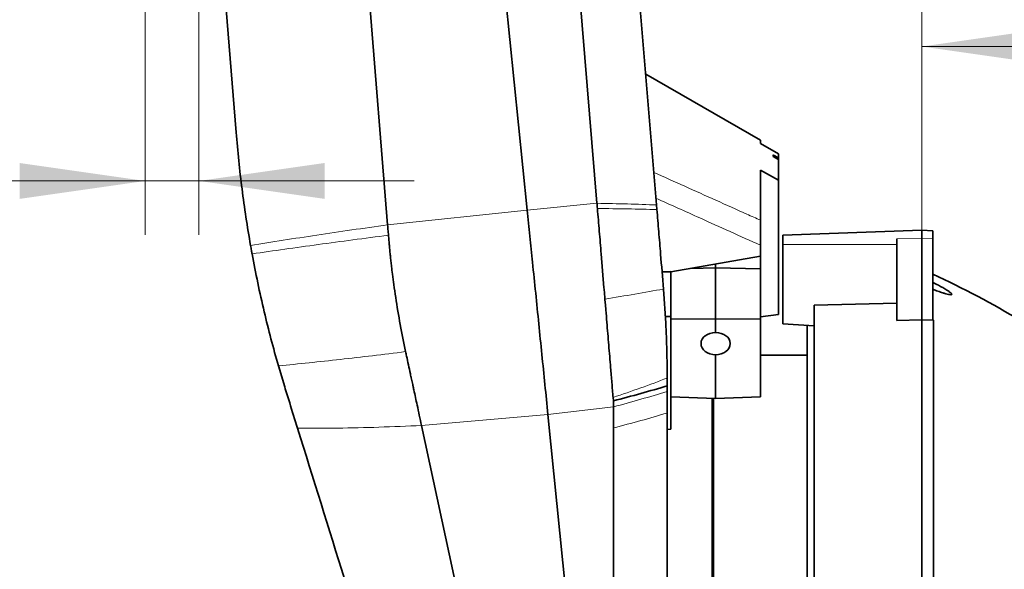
# Model space of a CAD drawing. Header units: millimetres. Extents: x 0 to 12429, y 0 to 8400.
# Tile 34 of 133: x 4127 to 4676, y 3966 to 4272. Entities that reach past the tile are written whole.
import ezdxf

# ---------------------------------------------------------------- set-up
doc = ezdxf.new("R2010")
doc.units = ezdxf.units.MM
doc.header["$LTSCALE"] = 20
doc.styles.add('SLDTEXTSTYLE0', font='TXT', dxfattribs={"width": 0.605})
doc.dimstyles.new('SLDDIMSTYLE1', dxfattribs={"dimtxt": 70, "dimasz": 70, "dimexe": 0, "dimexo": 0.0625, "dimgap": 17.5, "dimtad": 1, "dimdec": 0, "dimrnd": 1e-09, "dimzin": 12, "dimdsep": 46, "dimtxsty": 'SLDTEXTSTYLE0', "dimsah": 1, "dimcen": 0.09, "dimadec": 0, "dimazin": 3, "dimtfac": 1, "dimtofl": 0, "dimtmove": 0, "dimatfit": 3, "dimfxl": 1, "dimfrac": 2, "dimtolj": 1, "dimtzin": 12, "dimarcsym": 0})
doc.dimstyles.new('SLDDIMSTYLE2', dxfattribs={"dimtxt": 70, "dimasz": 70, "dimexe": 0, "dimexo": 0.0625, "dimgap": 17.5, "dimtad": 1, "dimdec": 1, "dimrnd": 1e-09, "dimzin": 12, "dimdsep": 46, "dimtxsty": 'SLDTEXTSTYLE0', "dimsah": 1, "dimcen": 0.09, "dimadec": 0, "dimazin": 3, "dimtfac": 1, "dimtmove": 0, "dimatfit": 0, "dimfxl": 1, "dimfrac": 2, "dimtolj": 1, "dimtzin": 12, "dimarcsym": 0})
doc.dimstyles.new('SLDDIMSTYLE3', dxfattribs={"dimtxt": 70, "dimasz": 70, "dimexe": 0, "dimexo": 0.0625, "dimgap": 17.5, "dimtad": 1, "dimdec": 1, "dimrnd": 1e-09, "dimzin": 12, "dimdsep": 46, "dimtxsty": 'SLDTEXTSTYLE0', "dimsah": 1, "dimcen": 0.09, "dimadec": 0, "dimazin": 3, "dimtfac": 1, "dimtofl": 0, "dimtmove": 0, "dimatfit": 3, "dimfxl": 1, "dimfrac": 2, "dimtolj": 1, "dimtzin": 12, "dimarcsym": 0})

# ---------------------------------------------------------------- blocks, each defined once
blk = doc.blocks.new('_D_30')
at = {"color": 7, "linetype": 'Continuous', "lineweight": 0}
for p, q in [((4196.95, 4780.32), (4196.95, 4652.13)), ((4629.95, 4572.63), (4629.95, 4712.13)), ((4196.95, 4682.13), (3962.69, 4682.13)), ((4629.95, 4682.13), (4196.95, 4682.13)), ((4629.95, 3527.58), (4629.95, 4542.15))]:
    blk.add_line(p, q, dxfattribs=at)
at = {"color": 7, "linetype": 'Continuous', "lineweight": 18}
for points in [[(4196.95, 4682.13), (4266.95, 4672.13), (4266.95, 4692.13)], [(4629.95, 4682.13), (4559.95, 4692.13), (4559.95, 4672.13)]]:
    blk.add_solid(points, dxfattribs=at)
at = {"color": 7, "linetype": 'Continuous', "lineweight": 18, "insert": (3962.69, 4772.36), "char_height": 70, "attachment_point": 1, "style": 'SLDTEXTSTYLE0'}
blk.add_mtext('*)', dxfattribs=at)
blk = doc.blocks.new('_D_32')
at = {"color": 7, "linetype": 'Continuous', "lineweight": 0}
for p, q in [((4196.95, 4780.32), (4196.95, 4152.59)), ((4226.95, 4315), (4226.95, 4152.59)), ((4196.95, 4182.59), (3617.15, 4182.59)), ((4196.95, 4182.59), (4226.95, 4182.59)), ((4226.95, 4182.59), (4346.95, 4182.59))]:
    blk.add_line(p, q, dxfattribs=at)
at = {"color": 7, "linetype": 'Continuous', "lineweight": 18}
for points in [[(4196.95, 4182.59), (4126.95, 4192.59), (4126.95, 4172.59)], [(4226.95, 4182.59), (4296.95, 4172.59), (4296.95, 4192.59)]]:
    blk.add_solid(points, dxfattribs=at)
at = {"color": 7, "linetype": 'Continuous', "lineweight": 18, "char_height": 70, "attachment_point": 1, "style": 'SLDTEXTSTYLE0'}
for s, insert in [('(2x M8)', (3750.35, 4272.83)), ('30', (3617.15, 4272.83))]:
    blk.add_mtext(s, dxfattribs=dict(at, insert=insert))
blk = doc.blocks.new('_D_33')
at = {"color": 7, "linetype": 'Continuous', "lineweight": 0}
for p, q in [((4482.95, 4338.58), (4482.95, 4448.95)), ((4629.95, 3527.58), (4629.95, 4448.95)), ((4482.95, 4418.95), (4362.95, 4418.95)), ((4482.95, 4418.95), (4629.95, 4418.95)), ((4629.95, 4418.95), (4919.64, 4418.95))]:
    blk.add_line(p, q, dxfattribs=at)
at = {"color": 7, "linetype": 'Continuous', "lineweight": 18}
for points in [[(4482.95, 4418.95), (4412.95, 4428.95), (4412.95, 4408.95)], [(4629.95, 4418.95), (4699.95, 4408.95), (4699.95, 4428.95)]]:
    blk.add_solid(points, dxfattribs=at)
at = {"color": 7, "linetype": 'Continuous', "lineweight": 18, "char_height": 70, "attachment_point": 1, "style": 'SLDTEXTSTYLE0'}
for s, insert in [('(', (4695.25, 4509.18)), (')', (4887.66, 4509.18)), ('147', (4727.24, 4509.18))]:
    blk.add_mtext(s, dxfattribs=dict(at, insert=insert))
blk = doc.blocks.new('_D_35')
at = {"color": 7, "linetype": 'Continuous', "lineweight": 0}
for p, q in [((4629.95, 3527.58), (4629.95, 4287.48)), ((5000.45, 3983.58), (5000.45, 4287.48)), ((5000.45, 4257.48), (4629.95, 4257.48))]:
    blk.add_line(p, q, dxfattribs=at)
at = {"color": 7, "linetype": 'Continuous', "lineweight": 18}
for points in [[(4629.95, 4257.48), (4699.95, 4247.48), (4699.95, 4267.48)], [(5000.45, 4257.48), (4930.45, 4267.48), (4930.45, 4247.48)]]:
    blk.add_solid(points, dxfattribs=at)
at = {"color": 7, "linetype": 'Continuous', "lineweight": 18, "insert": (4734.99, 4347.71), "char_height": 70, "attachment_point": 1, "style": 'SLDTEXTSTYLE0'}
blk.add_mtext('371', dxfattribs=at)

msp = doc.modelspace()

# ---------------------------------------------------------------- linework, layer by layer
at = {"color": 7, "linetype": 'Continuous', "lineweight": 35}
for p, q in [((4448.815267, 4170.129675), (4390.508062, 4873.004814)), ((4425.91514, 4845.354659), (4482.003455, 4169.227547)), ((4332.110054, 4158.111778), (4281.924482, 4777.741842)), ((4247.673783, 4209.651012), (4202.627081, 4765.832596)), ((4367.264197, 4587.579774), (4409.940504, 4166.38318)), ((4539.961208, 4205.232222), (4475.985653, 4242.12959)), ((4539.947016, 4203.449499), (4539.947016, 4205.229933)), ((4549.947016, 4197.665166), (4539.947016, 4203.449499)), ((4546.947016, 4196.218406), (4546.947016, 4197.156907)), ((4546.947016, 4196.218406), (4549.947016, 4194.452835)), ((4549.947016, 4197.665166), (4549.947016, 4195.397344)), ((4549.947016, 4195.397344), (4549.947016, 4194.452835)), ((4549.947016, 4194.452835), (4549.947016, 4183.090786)), ((4549.947016, 4183.090786), (4539.947016, 4188.5199)), ((4539.947016, 4160.665235), (4539.947016, 4188.5199)), ((4549.947016, 4108.179199), (4549.947016, 4183.090786)), ((4482.003455, 4169.227547), (4482.216021, 4166.665138)), ((4629.947016, 4155.079774), (4552.447016, 4152.373414)), ((4629.947016, 4155.079774), (4629.947016, 4150.46072)), ((4635.947016, 4154.870249), (4629.947016, 4155.079774)), ((4635.947016, 4150.372171), (4635.947016, 4154.870249)), ((4552.447016, 4147.079774), (4552.447016, 4152.373414)), ((4615.947016, 4150.254106), (4615.947016, 4104.828137)), ((4629.947016, 4150.46072), (4629.947016, 4105.181372)), ((4635.947016, 4150.372171), (4635.947016, 4105.348094)), ((4539.947016, 4140.634634), (4539.947016, 4146.735407)), ((4552.447016, 4103.022448), (4552.447016, 4147.079774)), ((4451.156541, 4141.906356), (4452.716196, 4123.105199)), ((4489.947016, 4131.931664), (4539.947016, 4140.634634)), ((4539.947016, 4140.634634), (4539.947016, 4133.654202)), ((4501.083201, 4133.870021), (4514.947016, 4134.138702)), ((4514.947016, 4136.283149), (4514.947016, 4134.138702)), ((4539.947016, 4133.654202), (4514.947016, 4134.138702)), ((4514.947016, 4134.138702), (4514.947016, 4105.578747)), ((4539.947016, 4133.654202), (4539.947016, 4105.666926)), ((4485.094173, 4131.969903), (4489.947016, 4132.213939)), ((4485.094173, 4131.969903), (4489.947016, 4131.969903)), ((4489.947016, 4131.969903), (4489.947016, 4132.213939)), ((4489.947016, 4111.86431), (4489.947016, 4131.969903)), ((4485.893379, 4122.335734), (4487.164656, 4103.36625)), ((4453.244177, 4116.741066), (4453.245741, 4116.721706)), ((4453.245741, 4116.721706), (4453.415851, 4114.671077)), ((4489.947016, 4111.86431), (4489.947016, 4105.666926)), ((4615.947016, 4114.497476), (4569.947016, 4113.414872)), ((4569.947016, 3860.913661), (4569.947016, 4113.414872)), ((4486.962336, 4107.096403), (4489.947016, 4107.096403)), ((4489.947016, 4105.666926), (4489.947016, 4062.268307)), ((4489.947016, 4105.666926), (4514.947016, 4105.578747)), ((4539.947016, 4105.666926), (4514.947016, 4105.578747)), ((4514.947016, 4105.578747), (4514.947016, 4098.090506)), ((4549.947016, 4108.179199), (4539.947016, 4106.785848)), ((4539.947016, 4105.666926), (4539.947016, 4062.268307)), ((4635.947016, 4105.348094), (4636.442201, 4105.017515)), ((4569.947016, 4101.766708), (4552.447016, 4103.022448)), ((4565.947016, 3919.579774), (4565.947016, 4102.177137)), ((4615.947016, 4104.828137), (4629.947016, 4105.181372)), ((4629.947016, 4105.181372), (4629.947016, 3860.614183)), ((4629.947016, 4105.181372), (4636.442201, 4105.017515)), ((4636.442201, 3860.646529), (4636.442201, 4105.017515)), ((4514.947016, 4085.74225), (4514.947016, 4061.397013)), ((4565.947016, 4085.579774), (4539.947016, 4085.579774)), ((4271.246627, 4079.552864), (4274.74623, 4067.896587)), ((4345.282969, 4072.878615), (4346.087258, 4069.141964)), ((4487.947016, 4072.735857), (4487.947016, 4072.733274)), ((4457.793243, 4061.903426), (4457.794059, 4061.893146)), ((4457.794059, 4061.893146), (4457.947016, 4060.049296)), ((4489.947016, 4062.268307), (4514.947016, 4061.397013)), ((4489.947016, 4044.193362), (4489.947016, 4062.268307)), ((4513.847016, 3919.579774), (4513.847016, 4061.43535)), ((4539.947016, 4062.268307), (4514.947016, 4061.397013)), ((4457.947016, 4060.049296), (4457.948229, 4056.680022)), ((4457.947016, 4056.679699), (4457.947016, 4044.957831)), ((4421.483505, 4052.45878), (4440.04631, 3869.251964)), ((4487.947016, 4053.276378), (4487.947016, 3925.928622)), ((4390.047709, 3864.90564), (4350.997058, 4046.33147)), ((4457.947016, 3883.503548), (4457.947016, 4044.957831)), ((4489.947016, 4044.193362), (4487.947016, 4044.158216))]:
    msp.add_line(p, q, dxfattribs=at)
at = {"color": 8, "linetype": 'Continuous', "lineweight": 18}
for p, q in [((4332.110054, 4158.111778), (4409.940504, 4166.38318)), ((4409.940504, 4166.38318), (4448.815875, 4170.129734)), ((4615.947016, 4150.254106), (4629.947016, 4150.46072)), ((4629.947016, 4150.46072), (4635.947016, 4150.372171)), ((4615.947016, 4147.079774), (4552.447016, 4147.079774)), ((4421.483505, 4052.45878), (4457.947667, 4056.679774)), ((4350.997058, 4046.33147), (4421.483505, 4052.45878))]:
    msp.add_line(p, q, dxfattribs=at)
at = {"color": 8, "linetype": 'Continuous', "lineweight": 18, "flags": 128}
msp.add_lwpolyline([(4539.947016, 4205.229933), (4522.626535, 4215.21944), (4475.955243, 4242.136854)], dxfattribs=at)
at = {"color": 7, "linetype": 'Continuous', "lineweight": 35, "flags": 128}
msp.add_lwpolyline([(4549.947016, 4195.397344), (4547.219577, 4196.997059), (4546.947016, 4197.156907)], dxfattribs=at)
at = {"color": 7, "linetype": 'Continuous', "lineweight": 35}
msp.add_arc((4427.97553, 3675.884424), 500, 59.04064069, 65.42128595, dxfattribs=at)
for centre, major_axis, start_param, end_param in [((4514.950023, 4091.916339), (8.150612, -0.249918), 1.5943723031, 4.7352274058), ((4514.938524, 4091.916267), (8.150616, 0.249918), 4.6902234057, 7.829732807)]:
    msp.add_ellipse(centre, major_axis=major_axis, ratio=0.7569971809, start_param=start_param, end_param=end_param, dxfattribs=at)
for points, knots in [([(4247.673783, 4209.651012), (4248.134139, 4204.392021), (4249.055097, 4193.871234), (4250.901883, 4178.115252), (4253.06808, 4162.360139), (4254.836357, 4151.886088), (4255.720863, 4146.64688)], [0, 0, 0, 0, 0.2496080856, 0.4993492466, 0.7495702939, 1, 1, 1, 1]), ([(4409.940515, 4166.383069), (4410.431659, 4161.535688), (4411.413958, 4151.840826), (4412.979811, 4136.386543), (4414.632648, 4120.073754), (4416.367821, 4102.948355), (4418.091817, 4085.933266), (4419.801724, 4069.057221), (4420.922913, 4057.991575), (4421.483474, 4052.459085)], [0, 0, 0, 0, 0.1267967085, 0.2535960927, 0.4028951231, 0.5521897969, 0.7014750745, 0.8507465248, 1, 1, 1, 1]), ([(4448.816434, 4170.129654), (4448.836635, 4169.885977), (4448.877036, 4169.398624), (4448.957809, 4168.424483), (4449.018417, 4167.693784), (4449.0588, 4167.206924)], [0, 0, 0, 0, 0.2502099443, 0.5004198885, 1, 1, 1, 1]), ([(4449.0588, 4167.206924), (4449.408433, 4162.995005), (4450.107545, 4154.573003), (4450.806927, 4146.127958), (4451.156541, 4141.906356)], [0, 0, 0, 0, 0.5001091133, 1, 1, 1, 1]), ([(4482.216021, 4166.665138), (4482.558365, 4162.538281), (4483.243189, 4154.282948), (4484.469378, 4139.501613), (4485.35313, 4128.848261), (4485.893137, 4122.338646)], [0, 0, 0, 0, 0.2799581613, 0.5600262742, 1, 1, 1, 1]), ([(4539.947016, 4160.665235), (4539.947016, 4160.045167), (4539.947016, 4158.8058), (4539.947016, 4156.055647), (4539.947016, 4152.922011), (4539.947016, 4149.666616), (4539.947016, 4147.681777), (4539.947016, 4146.735407)], [0, 0, 0, 0, 0.1909756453, 0.3817143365, 0.5790682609, 0.7992999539, 1, 1, 1, 1]), ([(4332.579332, 4152.317713), (4332.491684, 4153.399887), (4332.335168, 4155.332344), (4332.178839, 4157.262505), (4332.110054, 4158.111778)], [0, 0, 0, 0, 0.5599986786, 1, 1, 1, 1]), ([(4336.597228, 4117.729041), (4336.249146, 4120.087323), (4335.61848, 4124.360148), (4334.867338, 4130.120596), (4334.340707, 4134.479907), (4333.956287, 4137.880177), (4333.646868, 4140.764989), (4333.354121, 4143.65137), (4333.078406, 4146.539144), (4332.818216, 4149.428212), (4332.658972, 4151.354397), (4332.579332, 4152.317713)], [0, 0, 0, 0, 0.2052727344, 0.3719208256, 0.4999915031, 0.5832643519, 0.6665548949, 0.7498684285, 0.8332102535, 0.9165856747, 1, 1, 1, 1]), ([(4255.720863, 4146.64688), (4255.805306, 4146.168676), (4255.974192, 4145.212267), (4256.255203, 4143.645062), (4256.453931, 4142.556394), (4256.565439, 4141.945534)], [0, 0, 0, 0, 0.3050208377, 0.6100416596, 1, 1, 1, 1]), ([(4256.565439, 4141.945533), (4257.592888, 4136.559954), (4259.647789, 4125.788778), (4263.194456, 4110.0082), (4267.013358, 4094.57852), (4269.835136, 4084.562837), (4271.246627, 4079.552864)], [0, 0, 0, 0, 0.2566101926, 0.5132211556, 0.7565069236, 1, 1, 1, 1]), ([(4452.716196, 4123.105199), (4452.804249, 4122.04396), (4452.980354, 4119.921479), (4453.156236, 4117.801205), (4453.244177, 4116.741066)], [0, 0, 0, 0, 0.4999992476, 1, 1, 1, 1]), ([(4635.947016, 4126.097361), (4637.011145, 4125.564398), (4638.934034, 4124.60133), (4641.60103, 4123.148179), (4643.662567, 4121.924025), (4645.249223, 4120.859528), (4646.205445, 4120.07939), (4646.607243, 4119.528247), (4646.50355, 4119.244199), (4645.902722, 4119.15165), (4644.761862, 4119.328194), (4643.213504, 4119.725801), (4641.245091, 4120.330399), (4638.82297, 4121.157171), (4636.906102, 4121.874652), (4635.947016, 4122.233637)], [0, 0, 0, 0, 0.11964203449, 0.21619421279, 0.312433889, 0.37701260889, 0.4420475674, 0.48732771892, 0.53277600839, 0.57589930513, 0.64919419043, 0.71683855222, 0.78466482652, 0.89225915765, 1, 1, 1, 1]), ([(4336.597228, 4117.729041), (4337.407565, 4112.651746), (4339.028966, 4102.492602), (4341.104191, 4092.479048), (4342.14227, 4087.470026)], [0, 0, 0, 0, 0.49977576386, 1, 1, 1, 1]), ([(4453.415851, 4114.671077), (4453.526716, 4113.340874), (4453.827093, 4109.736813), (4454.124119, 4106.142072), (4454.311518, 4103.874094)], [0, 0, 0, 0, 0.3690844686, 1, 1, 1, 1]), ([(4454.311518, 4103.874094), (4454.664605, 4099.617734), (4455.369093, 4091.12536), (4456.06652, 4082.718087), (4456.414399, 4078.524521)], [0, 0, 0, 0, 0.5011978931, 1, 1, 1, 1]), ([(4487.164656, 4103.36625), (4487.392988, 4098.254437), (4487.850189, 4088.018778), (4487.914715, 4077.834154), (4487.947016, 4072.735857)], [0, 0, 0, 0, 0.4994122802, 1, 1, 1, 1]), ([(4345.282969, 4072.878615), (4345.225165, 4073.146993), (4345.061147, 4073.908507), (4344.539254, 4076.333068), (4343.725906, 4080.111961), (4342.842517, 4084.216569), (4342.317399, 4086.656347), (4342.14227, 4087.470026)], [0, 0, 0, 0, 0.05539266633, 0.15717501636, 0.50000757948, 0.83324998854, 1, 1, 1, 1]), ([(4456.414399, 4078.524521), (4456.645567, 4075.740911), (4457.107895, 4070.173797), (4457.564796, 4064.660181), (4457.793243, 4061.903426)], [0, 0, 0, 0, 0.5000095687, 1, 1, 1, 1]), ([(4487.947016, 4072.733274), (4487.947016, 4071.927358), (4487.947016, 4070.485823), (4487.947016, 4069.046064), (4487.947016, 4068.411228)], [0, 0, 0, 0, 0.5590684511, 1, 1, 1, 1]), ([(4274.74623, 4067.896587), (4275.668531, 4064.930479), (4278.068605, 4057.211876), (4280.470243, 4049.494842), (4281.948979, 4044.743313)], [0, 0, 0, 0, 0.3842804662, 1, 1, 1, 1]), ([(4350.997058, 4046.33147), (4350.184092, 4050.108123), (4348.770587, 4056.674589), (4347.185702, 4064.038326), (4346.378546, 4067.788432), (4346.16486, 4068.781354), (4346.106216, 4069.053828), (4346.089205, 4069.132912), (4346.087258, 4069.141964)], [0, 0, 0, 0, 0.4999631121, 0.8692858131, 0.9644626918, 0.9896864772, 0.9988194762, 1, 1, 1, 1]), ([(4487.947016, 4068.411228), (4487.947016, 4067.832251), (4487.947016, 4066.795909), (4487.947016, 4065.760492), (4487.947016, 4065.303536)], [0, 0, 0, 0, 0.5586740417, 1, 1, 1, 1]), ([(4487.947016, 4065.303536), (4487.947016, 4063.05513), (4487.947016, 4059.038274), (4487.947016, 4055.037854), (4487.947016, 4053.27664)], [0, 0, 0, 0, 0.5597427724, 1, 1, 1, 1]), ([(4512.947016, 4061.466717), (4512.947016, 4061.067868), (4512.947016, 4058.241308), (4512.947016, 4052.084827), (4512.947016, 4043.01557), (4512.947016, 4033.009541), (4512.947016, 4022.088694), (4512.947016, 4010.447881), (4512.947016, 3998.255073), (4512.947016, 3985.545497), (4512.947016, 3972.20332), (4512.947016, 3959.833397), (4512.947016, 3948.723119), (4512.947016, 3938.982998), (4512.947016, 3929.118523), (4512.947016, 3922.492291), (4512.947016, 3919.173363)], [0, 0, 0, 0, 0.013992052, 0.099158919, 0.1812250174, 0.2638650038, 0.3483131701, 0.4333795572, 0.5153926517, 0.5979719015, 0.6823540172, 0.7673602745, 0.825023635, 0.8828809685, 0.9413377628, 1, 1, 1, 1]), ([(4281.948979, 4044.743314), (4290.636399, 4016.815246), (4304.745553, 3971.457548), (4320.217346, 3921.745444), (4328.345535, 3895.588851), (4332.463863, 3882.480778), (4336.637714, 3869.456064), (4339.430448, 3860.932053), (4340.826837, 3856.669977)], [0, 0, 0, 0, 0.4438493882, 0.7208513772, 0.7901706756, 0.8594319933, 0.9297148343, 1, 1, 1, 1])]:
    msp.add_open_spline(points, degree=3, knots=knots, dxfattribs=at)
at = {"color": 8, "linetype": 'Continuous', "lineweight": 18}
for points, knots in [([(4480.499127, 4187.361755), (4486.264262, 4184.773918), (4503.559669, 4177.010405), (4523.375193, 4168.11119), (4537.424314, 4161.798721), (4539.947016, 4160.665235)], [0, 0, 0, 0, 0.2908900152, 0.8726700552, 1, 1, 1, 1]), ([(4539.947016, 4146.735407), (4528.663785, 4151.817363), (4509.248514, 4160.561981), (4489.828174, 4169.298518), (4481.694011, 4172.957796)], [0, 0, 0, 0, 0.5811524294, 1, 1, 1, 1]), ([(4482.216021, 4166.665138), (4476.891918, 4166.787099), (4466.243712, 4167.031022), (4454.787104, 4167.14829), (4449.0588, 4167.206924)], [0, 0, 0, 0, 0.4999999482, 1, 1, 1, 1]), ([(4255.720863, 4146.64688), (4261.748306, 4147.611743), (4273.789516, 4149.539279), (4292.633411, 4152.413403), (4312.002389, 4155.275798), (4325.401101, 4157.165549), (4332.110054, 4158.111778)], [0, 0, 0, 0, 0.2491928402, 0.4978202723, 0.7485504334, 1, 1, 1, 1]), ([(4256.565439, 4141.945534), (4262.582293, 4142.814468), (4274.614898, 4144.552177), (4293.404349, 4147.152005), (4312.661573, 4149.743694), (4325.939568, 4151.459641), (4332.579332, 4152.317713)], [0, 0, 0, 0, 0.250016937, 0.499988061, 0.7499651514, 1, 1, 1, 1]), ([(4271.246627, 4079.552864), (4276.893334, 4080.107737), (4288.165274, 4081.215372), (4305.691272, 4083.115853), (4323.620725, 4085.1746), (4335.958564, 4086.703662), (4342.14227, 4087.470026)], [0, 0, 0, 0, 0.2503538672, 0.49975567, 0.749278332, 1, 1, 1, 1]), ([(4457.947016, 4044.957831), (4463.088236, 4046.308277), (4473.370676, 4049.009169), (4483.088236, 4051.854149), (4487.947016, 4053.27664)], [0, 0, 0, 0, 0.499999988, 1, 1, 1, 1]), ([(4281.948979, 4044.743313), (4289.363411, 4044.754996), (4304.154773, 4044.778301), (4327.200103, 4045.307929), (4343.04595, 4045.989482), (4350.997058, 4046.33147)], [0, 0, 0, 0, 0.3336683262, 0.6656490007, 1, 1, 1, 1])]:
    msp.add_open_spline(points, degree=3, knots=knots, dxfattribs=at)
for points in [[(4482.003455, 4169.227547), (4476.674153, 4169.411203), (4466.015548, 4169.778515), (4454.548694, 4170.012622), (4448.815267, 4170.129675)], [(4485.893379, 4122.335734), (4480.643565, 4121.405893), (4470.143936, 4119.54621), (4458.877402, 4117.67611), (4453.244135, 4116.741059)], [(4487.947016, 4072.733274), (4483.076612, 4070.904144), (4473.335802, 4067.245882), (4462.974072, 4063.684236), (4457.793208, 4061.903414)], [(4487.947016, 4065.303536), (4483.096224, 4063.829502), (4473.394638, 4060.881434), (4463.096224, 4058.080277), (4457.947016, 4056.679699)]]:
    msp.add_open_spline(points, degree=3, dxfattribs=at)
at = {"color": 7, "linetype": 'Continuous', "lineweight": 35}
msp.add_open_spline([(4487.947016, 4068.411228), (4483.09862, 4066.982124), (4473.401827, 4064.123915), (4463.09862, 4061.407502), (4457.947016, 4060.049296)], degree=3, dxfattribs=at)

# ---------------------------------------------------------------- dimensions: what is measured, and where the dimension line sits
at = {"color": 7, "linetype": 'Continuous', "lineweight": 18}
dim = msp.add_linear_dim(base=(4226.947016, 4182.594142), p1=(4196.947016, 4784.319743), p2=(4226.947016, 4319.004504), angle=0, text='<> (2x M8)', dimstyle='SLDDIMSTYLE2', dxfattribs=at)
dim.commit()
dim.dimension.update_dxf_attribs({"geometry": '_D_32', "text_midpoint": (3846.938998, 4182.594142), "dimtype": 160})
for base, p1, p2, dimstyle, picture, middle in [((4196.947016, 4682.127682), (4629.947016, 3523.579774), (4196.947016, 4784.319743), 'SLDDIMSTYLE3', '_D_30', (3997.39428, 4682.127682)), ((4629.9470164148, 4257.4750146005), (5000.4470164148, 3979.5797735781), (4629.9470164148, 3523.5797735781), 'SLDDIMSTYLE1', '_D_35', (4815.1970164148, 4257.4750146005))]:
    dim = msp.add_linear_dim(base=base, p1=p1, p2=p2, angle=0, dimstyle=dimstyle, dxfattribs=at)
    dim.commit()
    dim.dimension.update_dxf_attribs({"geometry": picture, "text_midpoint": middle, "dimtype": 160})
dim = msp.add_linear_dim(base=(4629.947016, 4418.945483), p1=(4482.947016, 4334.579774), p2=(4629.947016, 3523.579774), text='(<>)', dimstyle='SLDDIMSTYLE2', dxfattribs=at)
dim.commit()
dim.dimension.update_dxf_attribs({"geometry": '_D_33', "text_midpoint": (4807.447016, 4418.945483), "dimtype": 160})

doc.saveas('drawing.dxf')
